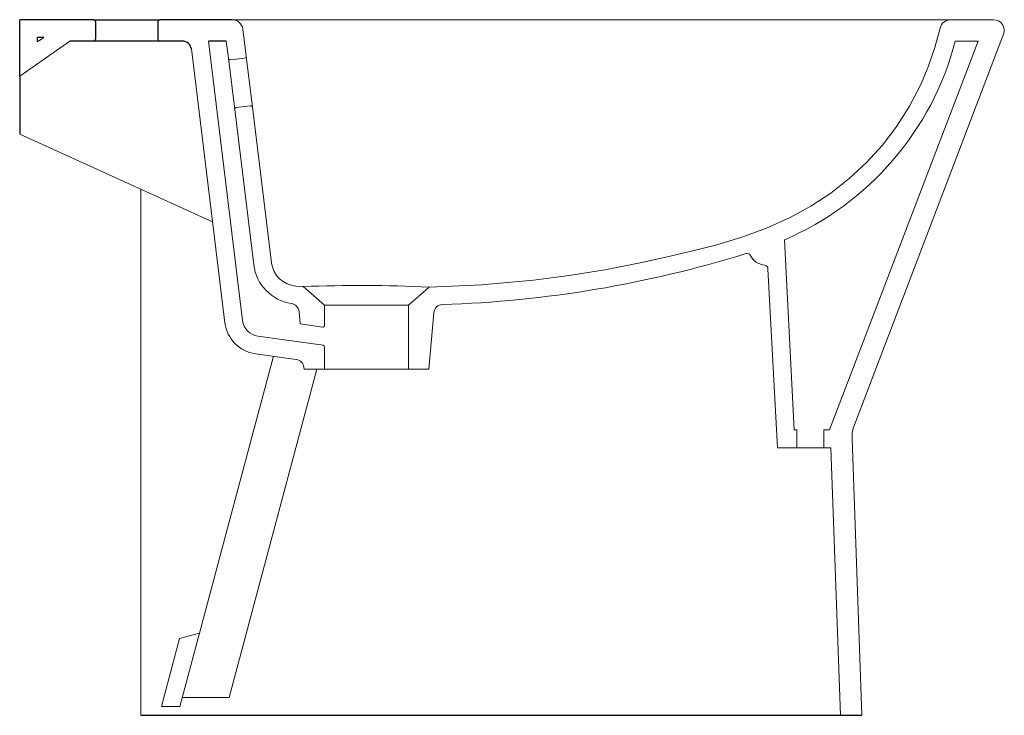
# Model space of a CAD drawing. Header units: millimetres. Extents: x 970.758 to 971.31, y 1117.151 to 1117.541.
import ezdxf

# ---------------------------------------------------------------- set-up
doc = ezdxf.new("R2010")
doc.units = ezdxf.units.MM
doc.layers.add('SANINDUSA', color=3, linetype='Continuous')

msp = doc.modelspace()

# ---------------------------------------------------------------- linework, layer by layer
at = {"layer": 'SANINDUSA'}
for p, q in [((970.7990024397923, 1117.541153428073), (970.7575024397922, 1117.541153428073)), ((970.7575024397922, 1117.509491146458), (970.7575024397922, 1117.541153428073)), ((970.7990024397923, 1117.541153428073), (970.8360024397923, 1117.541153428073)), ((970.8000024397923, 1117.540153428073), (970.8000024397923, 1117.530153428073)), ((970.8350024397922, 1117.540153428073), (970.8350024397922, 1117.530153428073)), ((970.876733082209, 1117.541153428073), (970.8360024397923, 1117.541153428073)), ((970.7710049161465, 1117.531153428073), (970.7675024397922, 1117.531153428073)), ((970.7675024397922, 1117.528700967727), (970.7675024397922, 1117.531153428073)), ((970.7990024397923, 1117.529153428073), (970.7855830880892, 1117.529153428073)), ((970.8360024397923, 1117.529153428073), (970.7990024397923, 1117.529153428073)), ((970.8487996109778, 1117.529153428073), (970.8360024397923, 1117.529153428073)), ((970.8733734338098, 1117.529153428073), (970.8632983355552, 1117.529153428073)), ((970.7575024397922, 1117.509491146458), (970.7575024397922, 1117.477061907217)), ((970.8254786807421, 1117.151153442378), (971.2178411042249, 1117.151153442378)), ((971.2178411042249, 1117.151153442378), (971.2298487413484, 1117.151153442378))]:
    msp.add_line(p, q, dxfattribs=at)
at = {"layer": 'SANINDUSA', "lineweight": 15}
for p, q in [((970.881978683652, 1117.541124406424), (970.8968938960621, 1117.541124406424)), ((970.8968938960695, 1117.541124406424), (971.2051088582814, 1117.541124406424)), ((971.2051088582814, 1117.541124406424), (971.27952244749, 1117.541124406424)), ((971.27952244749, 1117.541124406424), (971.3036617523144, 1117.541124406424)), ((970.8844812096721, 1117.520742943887), (970.8826219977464, 1117.535885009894)), ((971.2256027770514, 1117.314084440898), (971.3092663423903, 1117.532982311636)), ((970.7855830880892, 1117.529153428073), (970.7575024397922, 1117.509491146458)), ((970.7710049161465, 1117.531153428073), (970.7675024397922, 1117.528700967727)), ((970.8825370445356, 1117.37246671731), (970.8632983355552, 1117.529153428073)), ((970.8745557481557, 1117.519524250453), (970.8733734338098, 1117.529153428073)), ((971.2116248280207, 1117.311124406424), (971.2949452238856, 1117.529124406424)), ((971.2821710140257, 1117.529124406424), (971.2949452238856, 1117.529124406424)), ((970.853762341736, 1117.52476277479), (970.8726115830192, 1117.371248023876)), ((970.8780815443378, 1117.490808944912), (970.8745557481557, 1117.519524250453)), ((970.8836108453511, 1117.519625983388), (970.875670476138, 1117.51865102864)), ((970.8844812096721, 1117.520742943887), (970.8880070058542, 1117.492027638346)), ((970.8887777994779, 1117.403694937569), (970.8780815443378, 1117.490808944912)), ((970.8868922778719, 1117.492900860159), (970.8789519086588, 1117.491925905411)), ((970.8987032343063, 1117.40491384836), (970.8880070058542, 1117.492027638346)), ((970.7575024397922, 1117.477061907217), (970.8656635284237, 1117.427835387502)), ((970.8254786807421, 1117.446124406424), (970.8254786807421, 1117.151124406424)), ((971.1863108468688, 1117.417693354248), (971.1918958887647, 1117.311124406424)), ((971.1771430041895, 1117.40155298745), (971.1824062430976, 1117.301124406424)), ((970.9124295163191, 1117.391786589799), (970.9165369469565, 1117.391505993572)), ((970.928478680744, 1117.381125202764), (970.9165369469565, 1117.391505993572)), ((970.9871278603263, 1117.391251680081), (970.975478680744, 1117.381125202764)), ((970.9147540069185, 1117.370552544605), (970.9141456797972, 1117.377505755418)), ((970.928478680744, 1117.381125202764), (970.975478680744, 1117.381125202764)), ((970.928478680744, 1117.381125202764), (970.928478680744, 1117.369774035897)), ((970.975478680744, 1117.345124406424), (970.975478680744, 1117.381125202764)), ((970.9897568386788, 1117.376878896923), (970.986978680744, 1117.345124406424)), ((970.9147540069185, 1117.370552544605), (970.927339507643, 1117.368783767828)), ((970.9276178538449, 1117.358646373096), (970.8910707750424, 1117.363782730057)), ((970.928478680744, 1117.357656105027), (970.928478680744, 1117.345124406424)), ((970.8999211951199, 1117.352440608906), (970.8733461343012, 1117.253261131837)), ((970.9126044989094, 1117.350658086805), (970.8896790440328, 1117.353880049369)), ((970.8749011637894, 1117.161124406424), (970.9242038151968, 1117.345124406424)), ((970.916978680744, 1117.345124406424), (970.9168896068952, 1117.346142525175)), ((970.928478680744, 1117.345124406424), (970.916978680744, 1117.345124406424)), ((970.975478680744, 1117.345124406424), (970.928478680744, 1117.345124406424)), ((970.986978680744, 1117.345124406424), (970.975478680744, 1117.345124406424)), ((971.1933958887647, 1117.311124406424), (971.1918958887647, 1117.311124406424)), ((971.1933958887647, 1117.311124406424), (971.1933958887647, 1117.301124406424)), ((971.2083958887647, 1117.301124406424), (971.2083958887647, 1117.311124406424)), ((971.2116248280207, 1117.311124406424), (971.2083958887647, 1117.311124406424)), ((971.2298487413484, 1117.151153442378), (971.2242975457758, 1117.306228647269)), ((971.1933958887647, 1117.301124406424), (971.1824062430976, 1117.301124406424)), ((971.1933958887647, 1117.301124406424), (971.2083958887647, 1117.301124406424)), ((971.2124725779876, 1117.301124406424), (971.2083958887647, 1117.301124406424)), ((971.2178411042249, 1117.151153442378), (971.2124725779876, 1117.301124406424)), ((970.8733461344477, 1117.253261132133), (970.8582955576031, 1117.197091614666)), ((970.8582955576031, 1117.197091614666), (970.8471420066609, 1117.194103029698)), ((970.8582955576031, 1117.197091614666), (970.8473178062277, 1117.156122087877)), ((970.8471420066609, 1117.194103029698), (970.8369654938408, 1117.156123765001)), ((970.8486581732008, 1117.161124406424), (970.8749011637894, 1117.161124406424)), ((970.8473178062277, 1117.156122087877), (970.8369654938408, 1117.156123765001))]:
    msp.add_line(p, q, dxfattribs=at)
at = {"layer": 'SANINDUSA', "lineweight": 15, "flags": 128}
for points in [[(970.8819786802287, 1117.54112441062), (970.881669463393, 1117.541125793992), (970.8767330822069, 1117.541153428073)], [(970.9871278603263, 1117.391251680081), (971.0164147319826, 1117.392521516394), (971.0456112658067, 1117.395147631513), (971.0656656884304, 1117.397749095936), (971.0856314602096, 1117.400993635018), (971.1054779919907, 1117.404874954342), (971.1198310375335, 1117.407967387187), (971.1341782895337, 1117.411279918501), (971.1484246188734, 1117.41498636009), (971.1624748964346, 1117.419260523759), (971.1762339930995, 1117.424276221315), (971.18960677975, 1117.430207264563), (971.2012250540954, 1117.436533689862), (971.2123096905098, 1117.443840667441), (971.222746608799, 1117.452046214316), (971.2324217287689, 1117.461068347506), (971.2412918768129, 1117.470883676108), (971.249334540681, 1117.481447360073), (971.2564667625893, 1117.492645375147), (971.2626055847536, 1117.504363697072), (971.2670556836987, 1117.514784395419), (971.2707549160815, 1117.525510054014), (971.273672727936, 1117.536458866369)]]:
    msp.add_lwpolyline(points, dxfattribs=at)
at = {"layer": 'SANINDUSA'}
for centre, radius, start, end in [((970.7990024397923, 1117.540153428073), 0.001, 0, 90), ((970.8360024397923, 1117.540153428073), 0.001, 90, 180), ((970.7990024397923, 1117.530153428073), 0.001, 270, 0), ((970.8360024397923, 1117.530153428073), 0.001, 180, 270), ((970.8487996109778, 1117.524153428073), 0.005, 7.0000000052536, 90)]:
    msp.add_arc(centre, radius, start, end, dxfattribs=at)
at = {"layer": 'SANINDUSA', "lineweight": 15}
for centre, radius, start, end in [((970.8766667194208, 1117.535153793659), 0.006000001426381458, 6.999981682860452, 89.36626930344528), ((971.2795224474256, 1117.535124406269), 0.006000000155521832, 89.99999938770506, 167.1493759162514), ((971.3036617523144, 1117.535124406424), 0.006000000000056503, 339.082961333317, 90), ((971.1204203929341, 1117.571324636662), 0.1671649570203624, 293.2138621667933, 345.3776614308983), ((970.8755498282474, 1117.519645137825), 0.001001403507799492, 186.9335389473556, 276.9197361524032), ((970.8834873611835, 1117.520619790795), 0.001001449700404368, 277.0829059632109, 7.063818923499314), ((970.879075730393, 1117.490931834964), 0.001001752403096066, 97.1002108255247, 187.0465140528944), ((970.8870133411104, 1117.491907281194), 0.001000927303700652, 6.906279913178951, 96.94699528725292), ((970.9135914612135, 1117.406741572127), 0.01499999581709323, 186.9999125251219, 265.5570948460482), ((970.9744879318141, 1118.022062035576), 0.6409364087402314, 271.7964614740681, 287.2700461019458), ((971.1653608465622, 1117.408110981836), 0.002000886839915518, 28.18276429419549, 107.2838842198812), ((971.1766415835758, 1117.414160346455), 0.01079949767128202, 208.20640322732, 263.282560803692), ((970.9135914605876, 1117.406741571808), 0.02499999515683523, 186.99994696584, 261.5145369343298), ((971.1751456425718, 1117.401448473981), 0.002000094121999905, 2.995313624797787, 83.31907546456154), ((970.9487408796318, 1116.544655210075), 0.8474628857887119, 87.41514473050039, 92.17778715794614), ((970.9091647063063, 1117.377069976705), 0.005000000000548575, 4.999999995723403, 81.5145285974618), ((970.9947378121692, 1117.37644311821), 0.005000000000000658, 91.80104866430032, 175.0000000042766), ((970.8924625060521, 1117.373685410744), 0.01000000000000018, 187.0000000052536, 262.0000000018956), ((970.8924625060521, 1117.373685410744), 0.02000000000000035, 187.0000000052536, 262.0000000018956), ((970.927478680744, 1117.369774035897), 0.0009999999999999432, 262.0000000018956, 0), ((970.927478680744, 1117.357656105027), 0.001000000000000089, 0, 82.00000000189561), ((970.9119086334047, 1117.345706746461), 0.00500000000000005, 4.999999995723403, 82.00000000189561), ((971.2442847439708, 1117.306944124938), 0.01999999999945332, 159.0829613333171, 182.0501299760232)]:
    msp.add_arc(centre, radius, start, end, dxfattribs=at)

doc.saveas('drawing.dxf')
